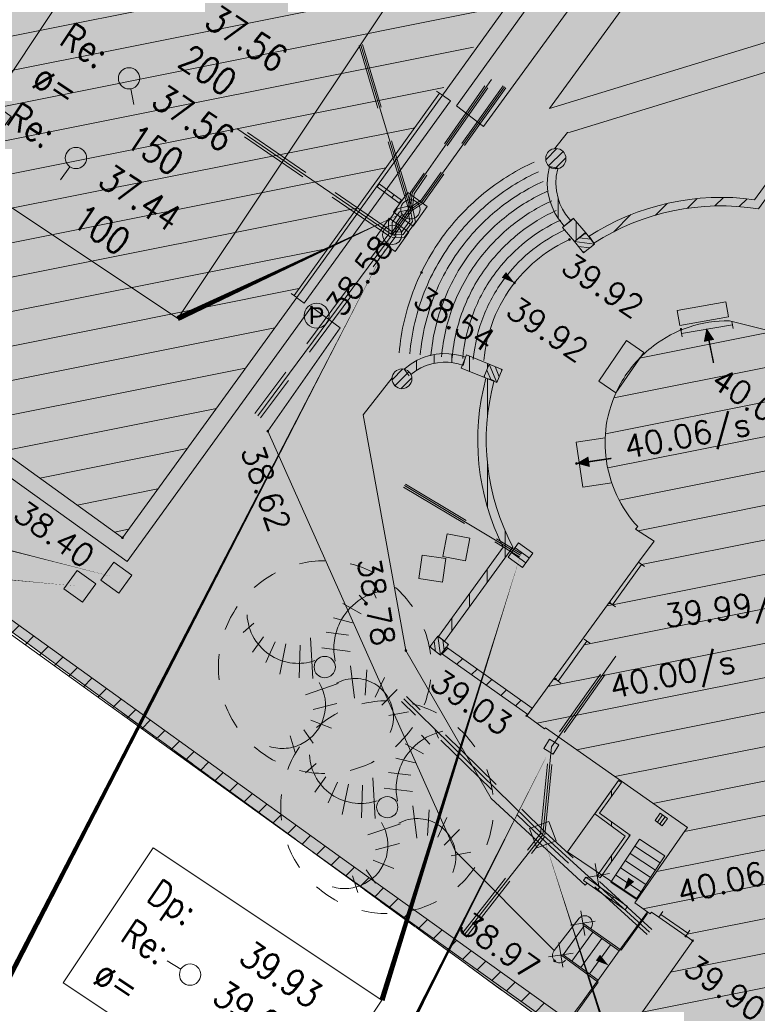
# Model space of a CAD drawing. Header units: metres. Extents: x 1711737 to 1712435, y 9275977 to 9276516.
# Tile 8 of 33: x 1712005 to 1712026, y 9276111 to 9276138. Entities that reach past the tile are written whole.
import ezdxf
from ezdxf.enums import TextEntityAlignment as Align

# ---------------------------------------------------------------- set-up
doc = ezdxf.new("R2010")
doc.units = ezdxf.units.M
doc.header["$LTSCALE"] = 5
doc.header["$PDMODE"] = 32
doc.header["$PDSIZE"] = 0.05
for name, pattern in [('CACHEX2', [19.05, 12.7, -6.35]), ('Parcelle', [1.2, 0.8, -0.4]), ('SubdiFisc', [0.6, 0.4, -0.2])]:
    doc.linetypes.add(name, pattern=pattern)
doc.layers.get('0').update_dxf_attribs({"lineweight": 15})
doc.layers.add('_sh_lot1', color=7, linetype='Continuous', lineweight=15, true_color=0xffffd7)
for name, color, linetype, lineweight in [('CL_cloture', 7, 'Continuous', 13), ('CL_cloture.gra', 7, 'Continuous', 9), ('CO_construction-legere', 230, 'Continuous', 13), ('FA_facade', 7, 'Continuous', 15), ('FA_facade.hah', 147, 'Continuous', 13), ('L6', 11, 'Parcelle', 13), ('LA_limite-apparente', 8, 'Continuous', 13), ('LF_limite-frise', 8, 'Continuous', 13), ('MA_assainissement', 30, 'Continuous', 13), ('MA_assainissement.txt', 5, 'Continuous', 9), ('MI_non-affecte', 8, 'Continuous', 13), ('MI_non-affecte_Texte', 8, 'Continuous', 13), ('MR_topo', 7, 'Continuous', 5), ('MR_topo.alt', 7, 'Continuous', 9), ('MU_mur', 7, 'Continuous', 13), ('MU_mur.hah', 147, 'Continuous', 13), ('MV_voirie', 7, 'Continuous', 13), ('SP_surplomb', 8, 'CACHEX2', 15), ('VE_Vegetation', 96, 'Continuous', 9)]:
    doc.layers.add(name, color=color, linetype=linetype, lineweight=lineweight)
doc.styles.add('Ass-Style', font='simplex.shx')
doc.styles.add('NUV', font='arial.ttf')
doc.styles.add('Simplex 1.0', font='Simplex.shx', dxfattribs={"height": 0.2})
doc.styles.add('Stylbloc-bdu', font='sanss___.ttf')
pattern_1 = [(45, (0, 0), (-0.353553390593, 0.353553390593), [])]
pattern_2 = [(90, (0, 0), (-0.5, 3e-17), [])]
pattern_3 = [(11.2999, (1711881.224, 9276159.8023), (-0.186637, 0.934036), [])]

# ---------------------------------------------------------------- blocks, each defined once
blk = doc.blocks.new('Gv1')
at = {"color": 0}
blk.add_circle((0, 0), 0.5, dxfattribs=at)
blk = doc.blocks.new('Gv4')
at = {"color": 0, "linetype": 'ByBlock', "flags": 128}
for points in [[(0.0488, 0.0281, -0.078792), (0.0437, 0.1142, -0.078792), (0.0655, 0.1977, -0.119413), (0.144, 0.3009, -0.119413), (0.2611, 0.3567)], [(-0.047, 0.0303, -0.110101), (-0.151, 0.0187, -0.110101), (-0.2501, 0.0523, -0.122637), (-0.3318, 0.1348, -0.122637), (-0.3653, 0.2461)], [(-0.0269, -0.0721, -0.207851), (-0.0039, -0.2327, -0.207851), (-0.1056, -0.3592, -0.09749), (-0.181, -0.3816, -0.09749), (-0.2592, -0.3738)], [(0.0549, -0.0755, -0.130638), (0.1454, -0.0536, -0.130638), (0.2349, -0.0795, -0.18166), (0.314, -0.1795, -0.18166), (0.3077, -0.3069)]]:
    blk.add_lwpolyline(points, format="xyb", dxfattribs=at)
for points in [[(0.1611, 0.3382), (0.2001, 0.2956)], [(0.2252, 0.3607), (0.2416, 0.324)], [(0.0848, 0.2983), (0.1702, 0.2502)], [(-0.3836, 0.162), (-0.3342, 0.2059)], [(0.0408, 0.2307), (0.1307, 0.2086)], [(-0.3397, 0.0705), (-0.2885, 0.1419)], [(0.0066, 0.1635), (0.1108, 0.1498)], [(-0.2775, 0.0212), (-0.2336, 0.1181)], [(-0.2117, -0.0337), (-0.1824, 0.1089)], [(-0.1202, -0.0501), (-0.1165, 0.1035)], [(-0.0562, -0.0538), (-0.0672, 0.1382)], [(-0.0147, 0.0899), (0.1188, 0.0733)], [(0.1389, -0.1454), (0.1202, 0.0056)], [(0.1899, -0.1327), (0.1973, -0.0124)], [(-0.0909, -0.1306), (0.0627, -0.0776)], [(0.2373, -0.1417), (0.2807, -0.0484)], [(0.2684, -0.1793), (0.3396, -0.1048)], [(-0.0544, -0.2001), (0.0572, -0.1708)], [(0.3011, -0.2283), (0.3928, -0.2111)], [(-0.0653, -0.2495), (0.0316, -0.2879)], [(-0.1623, -0.3226), (-0.1385, -0.4013)], [(-0.0983, -0.2952), (-0.0544, -0.3574)]]:
    blk.add_lwpolyline(points, dxfattribs=at)
at = {"color": 0, "linetype": 'ByBlock'}
for start, end in [(90, 103.8462), (62.3077, 76.1538), (117.6923, 131.5385), (34.6154, 48.4615), (145.3846, 159.2308), (6.9231, 20.7692), (173.0769, 186.9231), (339.2308, 353.0769), (200.7692, 214.6154), (311.5385, 325.3846), (228.4615, 242.3077), (283.8462, 297.6923), (256.1538, 270)]:
    blk.add_arc((0, 0), 0.5, start, end, dxfattribs=at)
blk = doc.blocks.new('Ha5')
at = {"color": 0}
blk.add_lwpolyline([(-0.5, -0.5), (0.5, -0.5), (0.5, 0.5), (-0.5, 0.5)], close=True, dxfattribs=at)
blk = doc.blocks.new('PointTopo')
at = {"color": 0}
blk.add_point((0, 0), dxfattribs=at)
at = {"layer": 'MR_topo.alt', "style": 'Simplex 1.0'}
blk.add_attdef('ALT', text='', height=0.65, dxfattribs=at).set_placement((0.25, -0.25), align=Align.TOP_LEFT)
blk = doc.blocks.new('_Pt-Seuil')
at = {"color": 0}
blk.add_point((0, 0), dxfattribs=at)
at = {"layer": 'MR_topo.alt', "style": 'Simplex 1.0'}
blk.add_attdef('ALT', text='', height=0.65, dxfattribs=at).set_placement((0.25, -0.25), align=Align.TOP_LEFT)
blk = doc.blocks.new('Gsd')
at = {"color": 0, "flags": 128}
for points in [[(0, -0.2), (0, 0)], [(1, -0.2), (1, 0)], [(0, -0.1), (1, -0.1)]]:
    blk.add_lwpolyline(points, dxfattribs=at)
blk = doc.blocks.new('Ha2')
at = {"color": 0}
blk.add_lwpolyline([(-0.5, -0.5), (0.5, -0.5), (0.5, 0.5), (-0.5, 0.5)], close=True, dxfattribs=at)
at = {"color": 0, "flags": 128}
for points in [[(-0.167, -0.5), (-0.167, 0.5)], [(0.167, -0.5), (0.167, 0.5)]]:
    blk.add_lwpolyline(points, dxfattribs=at)
blk = doc.blocks.new('Ha6')
at = {"color": 0}
blk.add_lwpolyline([(-0.5, -0.5), (0.5, -0.5), (0.5, 0.5), (-0.5, 0.5)], close=True, dxfattribs=at)
at = {"color": 0, "flags": 128}
for points in [[(-0.167, -0.5), (-0.167, 0.5)], [(0.167, -0.5), (0.167, 0.5)]]:
    blk.add_lwpolyline(points, dxfattribs=at)
blk = doc.blocks.new('Hv8')
at = {"color": 0}
for p, q in [((-0.5, 0.398), (-0.398, 0.5)), ((-0.5, -0.051), (0.051, 0.5)), ((-0.5, -0.5), (0.5, 0.5)), ((-0.051, -0.5), (0.5, 0.051)), ((0.398, -0.5), (0.5, -0.398))]:
    blk.add_line(p, q, dxfattribs=at)
blk.add_lwpolyline([(-0.5, -0.5), (0.5, -0.5), (0.5, 0.5), (-0.5, 0.5)], close=True, dxfattribs=at)
blk = doc.blocks.new('Hvx')
at = {"color": 0}
for p, q in [((-0.498, -0.049), (0.049, 0.498)), ((-0.354, -0.354), (0.354, 0.354)), ((-0.049, -0.498), (0.498, 0.049))]:
    blk.add_line(p, q, dxfattribs=at)
blk.add_circle((0, 0), 0.5, dxfattribs=at)
blk = doc.blocks.new('Haq')
at = {"color": 0}
blk.add_lwpolyline([(-0.5, -0.5), (0.5, -0.5), (0.5, 0.5), (-0.5, 0.5)], close=True, dxfattribs=at)
blk.add_circle((0, 0), 0.4, dxfattribs=at)
blk = doc.blocks.new('Hv1')
at = {"color": 0}
blk.add_lwpolyline([(-0.5, -0.5), (0.5, -0.5), (0.5, 0.5), (-0.5, 0.5)], close=True, dxfattribs=at)
blk = doc.blocks.new('Hvn')
at = {"color": 0}
blk.add_circle((0, 0), 0.35, dxfattribs=at)
at = {"color": 0, "style": 'Stylbloc-bdu'}
blk.add_text('P', height=0.474, dxfattribs=at).set_placement((0, 0), align=Align.MIDDLE_CENTER)
blk = doc.blocks.new('Hhs')
at = {"flags": 128}
blk.add_lwpolyline([(0, 0, 0, 0.3, 0), (0, -0.363, 0.4, 0.4, 0)], format="xyseb", dxfattribs=at)
at = {"const_width": 0.04, "flags": 128}
blk.add_lwpolyline([(0, -0.093), (0, -1)], dxfattribs=at)
at = {"style": 'NUV'}
blk.add_attdef('NUVOI', text='', height=0.5, dxfattribs=at).set_placement((0, -1.3), align=Align.TOP_CENTER)
blk = doc.blocks.new('_GeoCroix')
at = {"color": 0, "linetype": 'ByBlock', "lineweight": -2}
for p, q in [((-0.5, 0.5), (0.5, -0.5)), ((-0.5, -0.5), (0.5, 0.5))]:
    blk.add_line(p, q, dxfattribs=at)
blk = doc.blocks.new('dir_tron')
at = {"color": 0, "flags": 128}
blk.add_lwpolyline([(0.2, 0), (0.5, 0)], dxfattribs=at)
at = {"color": 0}
blk.add_circle((0, 0), 0.2, dxfattribs=at)

msp = doc.modelspace()

# ---------------------------------------------------------------- hatches: boundary and pattern name
at = {"layer": '_sh_lot1'}
h = msp.add_hatch(color=256, dxfattribs=at)
h.dxf.hatch_style = 1
h.paths.add_polyline_path([(1712060.21, 9276112.494), (1712063.879, 9276117.611), (1712050.655, 9276127.449), (1712042.645, 9276133.409), (1712029.933, 9276142.586), (1712016.253, 9276152.398), (1712014.08, 9276153.956), (1712011.331, 9276149.995), (1712001.971, 9276136.535), (1711996.116, 9276127.229), (1712021.306, 9276108.797), (1712024.972, 9276106.21), (1712045.241, 9276091.727), (1712048.931, 9276097.155)], flags=17)
at = {"layer": 'FA_facade.hah'}
h = msp.add_hatch(dxfattribs=at)
h.set_pattern_fill('ANSI31', color=256, scale=0.3)
h.set_pattern_definition(pattern_3)
h.paths.add_polyline_path([(1712021.939, 9276143.399), (1712008.4, 9276153.196), (1712007.988, 9276152.601), (1712004.7, 9276154.857), (1712000.373, 9276148.857), (1712001.952, 9276147.677), (1712002.033, 9276147.618), (1712000.774, 9276145.897), (1712000.693, 9276145.956), (1711997.117, 9276140.988), (1712004.572, 9276135.56), (1712000.049, 9276129.216), (1712007.714, 9276123.679), (1712012.632, 9276130.454), (1712012.55, 9276130.513), (1712016.65, 9276136.214)])
h = msp.add_hatch(dxfattribs=at)
h.set_pattern_fill('ANSI31', color=256, scale=0.3)
h.set_pattern_definition(pattern_3)
h.paths.add_polyline_path([(1712041.643, 9276123.542), (1712041.766, 9276123.452), (1712042.509, 9276124.471), (1712042.591, 9276124.415), (1712042.999, 9276124.954), (1712047.238, 9276121.914), (1712047.203, 9276121.865), (1712047.537, 9276121.624), (1712047.57, 9276121.671), (1712050.318, 9276119.653), (1712050.282, 9276119.605), (1712050.636, 9276119.345), (1712050.671, 9276119.393), (1712051.858, 9276118.533), (1712052.085, 9276118.846), (1712052.459, 9276119.362), (1712052.479, 9276119.368), (1712051.868, 9276118.526), (1712053.412, 9276117.407), (1712053.376, 9276117.359), (1712053.713, 9276117.108), (1712053.749, 9276117.158), (1712057.208, 9276114.65), (1712060.099, 9276112.529), (1712060.117, 9276112.556), (1712060.209, 9276112.495), (1712060.302, 9276112.637), (1712060.688, 9276113.113), (1712060.644, 9276113.143), (1712063.63, 9276117.354), (1712063.673, 9276117.323), (1712063.879, 9276117.611), (1712046.624, 9276130.381), (1712042.645, 9276133.409), (1712041.613, 9276132.054), (1712041.693, 9276131.993), (1712040.233, 9276130.075), (1712039.973, 9276129.949), (1712039.662, 9276130.183), (1712036.202, 9276132.791), (1712034.72, 9276130.802), (1712030.267, 9276133.998), (1712029.523, 9276132.996), (1712029.604, 9276132.937), (1712028.789, 9276131.819), (1712027.961, 9276130.852), (1712028.042, 9276130.794), (1712027.247, 9276129.678), (1712027.166, 9276129.736), (1712026.815, 9276129.304), (1712026.107, 9276129.48), (1712024.896, 9276129.779), (1712024.912, 9276129.68), (1712023.473, 9276129.444), (1712023.458, 9276129.536, 0.065326), (1712022.681, 9276129.09, 0.096733), (1712021.801, 9276128.101, 0.084036), (1712021.371, 9276126.965, 0.060373), (1712021.339, 9276125.986, 0.082828), (1712021.651, 9276124.873, 0.075812), (1712022.24, 9276123.992), (1712022.176, 9276123.921), (1712022.7, 9276123.584), (1712022.264, 9276122.986), (1712022.346, 9276122.927), (1712021.531, 9276121.787), (1712021.438, 9276121.853), (1712020.701, 9276120.841), (1712020.809, 9276120.762), (1712019.993, 9276119.637), (1712019.882, 9276119.718), (1712019.111, 9276118.66), (1712019.612, 9276118.286), (1712019.635, 9276118.319), (1712023.638, 9276115.503), (1712023.58, 9276115.42), (1712022.16, 9276113.38), (1712022.589, 9276113.073), (1712022.624, 9276113.122), (1712022.837, 9276112.974), (1712022.894, 9276113.056), (1712023.652, 9276112.527), (1712023.597, 9276112.447), (1712023.789, 9276112.314), (1712021.306, 9276108.797), (1712025.391, 9276105.914), (1712045.241, 9276091.727), (1712045.652, 9276092.274), (1712045.598, 9276092.316), (1712048.67, 9276096.58), (1712048.713, 9276096.54), (1712049.028, 9276096.991), (1712048.989, 9276097.024), (1712049.073, 9276097.163), (1712048.996, 9276097.22), (1712049.027, 9276097.264), (1712047.41, 9276098.444), (1712046.459, 9276099.08), (1712046.191, 9276099.274), (1712044.966, 9276100.138), (1712044.982, 9276100.181), (1712043.595, 9276101.182), (1712043.564, 9276101.165), (1712042.662, 9276101.797), (1712042.69, 9276101.866), (1712042.285, 9276102.162), (1712042.246, 9276102.119), (1712041.613, 9276102.56), (1712041.623, 9276102.595), (1712039.558, 9276104.042), (1712039.583, 9276104.096), (1712039.175, 9276104.39), (1712039.149, 9276104.369), (1712036.44, 9276106.29), (1712036.463, 9276106.337), (1712036.057, 9276106.632), (1712036.001, 9276106.593), (1712035.877, 9276106.694), (1712035.88, 9276106.721), (1712035.643, 9276106.892), (1712035.434, 9276106.604), (1712035.271, 9276106.72), (1712031.921, 9276109.089), (1712031.919, 9276109.535), (1712032.998, 9276111.095), (1712032.875, 9276111.18), (1712033.102, 9276111.509), (1712033.225, 9276111.424), (1712034.406, 9276113.133), (1712034.278, 9276113.221), (1712034.506, 9276113.55), (1712034.633, 9276113.462), (1712035.293, 9276114.417), (1712035.892, 9276113.982), (1712040.048, 9276119.706), (1712039.375, 9276120.172), (1712039.457, 9276120.285), (1712040.065, 9276121.118), (1712039.944, 9276121.206), (1712040.18, 9276121.529), (1712040.3, 9276121.441), (1712041.531, 9276123.129), (1712041.407, 9276123.219)])
at = {"layer": 'MU_mur.hah'}
h = msp.add_hatch(dxfattribs=at)
h.set_pattern_fill('_U', color=256, scale=0.5, angle=45, style=0, pattern_type=0)
h.set_pattern_definition(pattern_1)
h.paths.add_polyline_path([(1712021.364, 9276108.873), (1712013.833, 9276114.274), (1711996.136, 9276127.026), (1711987.11, 9276114.543), (1711956.956, 9276136.018), (1711957.154, 9276136.295), (1711987.032, 9276115.016), (1711996.06, 9276127.5), (1712014.032, 9276114.55), (1712021.562, 9276109.149)])
h = msp.add_hatch(dxfattribs=at)
h.set_pattern_fill('_U', color=256, scale=0.5, angle=45, style=0, pattern_type=0)
h.set_pattern_definition(pattern_1)
edge = h.paths.add_edge_path()
edge.add_line((1712030.146, 9276133.835), (1712028.387, 9276135.167))
edge.add_line((1712028.387, 9276135.167), (1712027.658, 9276135.72))
edge.add_line((1712027.658, 9276135.72), (1712025.643, 9276132.952))
edge.add_arc((1712024.582, 9276126.443), 6.595, 80.7452, 122.8494)
edge.add_line((1712021.004, 9276131.984), (1712020.874, 9276132.185))
edge.add_arc((1712024.582, 9276126.443), 6.835, 81.9897, 122.8494, ccw=False)
edge.add_line((1712025.534, 9276133.212), (1712027.608, 9276136.059))
edge.add_line((1712027.608, 9276136.059), (1712028.532, 9276135.359))
edge.add_line((1712028.532, 9276135.359), (1712030.291, 9276134.026))
edge.add_line((1712030.291, 9276134.026), (1712030.146, 9276133.835))
h = msp.add_hatch(dxfattribs=at)
h.set_pattern_fill('_U', color=256, scale=0.5, angle=90, style=0, pattern_type=0)
h.set_pattern_definition(pattern_2)
h.paths.add_polyline_path([(1712019.751, 9276134.147), (1712019.704, 9276133.904), (1712019.69, 9276133.663), (1712019.71, 9276133.424), (1712019.761, 9276133.19), (1712019.825, 9276133.007), (1712019.907, 9276132.834), (1712020.008, 9276132.67), (1712020.167, 9276132.465), (1712020.357, 9276132.612), (1712020.205, 9276132.807), (1712020.118, 9276132.949), (1712020.047, 9276133.099), (1712019.992, 9276133.256), (1712019.948, 9276133.459), (1712019.931, 9276133.666), (1712019.943, 9276133.874), (1712019.986, 9276134.101)])
h = msp.add_hatch(dxfattribs=at)
h.set_pattern_fill('_U', color=256, scale=0.5, angle=90, style=0, pattern_type=0)
h.set_pattern_definition(pattern_2)
h.paths.add_polyline_path([(1712020.461, 9276132.029), (1712020.121, 9276132.427), (1712020.425, 9276132.687), (1712020.765, 9276132.289)])
h = msp.add_hatch(dxfattribs=at)
h.set_pattern_fill('_U', color=256, scale=0.5, angle=90, style=0, pattern_type=0)
h.set_pattern_definition(pattern_2)
h.paths.add_polyline_path([(1712015.651, 9276128.433), (1712015.856, 9276128.586), (1712016.019, 9276128.682), (1712016.193, 9276128.759), (1712016.373, 9276128.817), (1712016.559, 9276128.854), (1712016.748, 9276128.871), (1712016.914, 9276128.868), (1712017.078, 9276128.85), (1712017.24, 9276128.815), (1712017.389, 9276128.769), (1712017.316, 9276128.54), (1712017.179, 9276128.583), (1712017.04, 9276128.613), (1712016.898, 9276128.628), (1712016.757, 9276128.631), (1712016.594, 9276128.616), (1712016.434, 9276128.584), (1712016.278, 9276128.534), (1712016.129, 9276128.468), (1712015.988, 9276128.386), (1712015.794, 9276128.241)])
h = msp.add_hatch(dxfattribs=at)
h.set_pattern_fill('_U', color=256, scale=0.5, angle=90, style=0, pattern_type=0)
h.set_pattern_definition(pattern_2)
h.paths.add_polyline_path([(1712017.264, 9276128.462), (1712017.899, 9276128.205), (1712018.049, 9276128.576), (1712017.415, 9276128.833)])
h = msp.add_hatch(dxfattribs=at)
h.set_pattern_fill('_U', color=256, scale=0.5, angle=90, style=0, pattern_type=0)
h.set_pattern_definition(pattern_2)
edge = h.paths.add_edge_path()
edge.add_line((1712017.962, 9276128.18), (1712018.193, 9276128.117))
edge.add_arc((1712024.404, 9276126.432), 6.435, 164.8179, 207.9443)
edge.add_line((1712018.719, 9276123.416), (1712016.795, 9276120.76))
edge.add_line((1712016.795, 9276120.76), (1712016.621, 9276120.894))
edge.add_line((1712016.621, 9276120.894), (1712018.448, 9276123.417))
edge.add_arc((1712024.404, 9276126.432), 6.675, 164.8179, 206.8466, ccw=False)
h = msp.add_hatch(dxfattribs=at)
h.set_pattern_fill('_U', color=256, scale=0.5, angle=45, style=0, pattern_type=0)
h.set_pattern_definition(pattern_1)
h.paths.add_polyline_path([(1712019.137, 9276118.696), (1712016.712, 9276120.416), (1712016.839, 9276120.595), (1712019.264, 9276118.876)])
h = msp.add_hatch(dxfattribs=at)
h.set_pattern_fill('_U', color=256, scale=0.5, angle=90, style=0, pattern_type=0)
h.set_pattern_definition(pattern_2)
h.paths.add_polyline_path([(1712021.096, 9276114.147), (1712021.89, 9276115.264), (1712021.027, 9276115.891), (1712021.697, 9276116.835), (1712021.779, 9276116.777), (1712021.166, 9276115.913), (1712022.029, 9276115.286), (1712021.177, 9276114.089)])

# ---------------------------------------------------------------- linework, layer by layer
at = {"layer": 'CL_cloture', "flags": 128}
for points in [[(1712021.096, 9276114.147), (1712021.89, 9276115.264), (1712021.027, 9276115.891), (1712021.697, 9276116.835)], [(1712020.694, 9276112.81), (1712021.77, 9276112.043), (1712022.512, 9276113.083)], [(1712020.074, 9276111.913), (1712021.121, 9276111.146), (1712020.358, 9276110.063)]]:
    msp.add_lwpolyline(points, dxfattribs=at)
at = {"layer": 'CO_construction-legere', "color": 0, "flags": 128}
msp.add_lwpolyline([(1712021.513, 9276125.227), (1712020.692, 9276125.106), (1712020.505, 9276126.374), (1712021.326, 9276126.495)], dxfattribs=at)
at = {"layer": 'FA_facade', "flags": 128}
msp.add_lwpolyline([(1712000.373, 9276148.857), (1712004.7, 9276154.857), (1712007.988, 9276152.601), (1712008.4, 9276153.196), (1712021.939, 9276143.399), (1712012.632, 9276130.454), (1712007.714, 9276123.679), (1712000.049, 9276129.216), (1712004.572, 9276135.56), (1711997.117, 9276140.988), (1712000.693, 9276145.956), (1712001.952, 9276147.677)], close=True, dxfattribs=at)
msp.add_lwpolyline([(1712021.306, 9276108.797), (1712023.789, 9276112.314), (1712022.837, 9276112.974), (1712022.624, 9276113.122), (1712022.589, 9276113.073), (1712022.16, 9276113.38), (1712023.58, 9276115.42), (1712023.638, 9276115.503), (1712019.635, 9276118.319), (1712019.612, 9276118.286), (1712019.111, 9276118.66), (1712022.264, 9276122.986), (1712022.7, 9276123.584), (1712022.176, 9276123.921), (1712022.24, 9276123.992, -0.075812), (1712021.651, 9276124.873, -0.082828), (1712021.339, 9276125.986, -0.060373), (1712021.371, 9276126.965, -0.084036), (1712021.801, 9276128.101, -0.096733), (1712022.681, 9276129.09, -0.083141), (1712023.686, 9276129.621, -0.083829), (1712024.823, 9276129.797), (1712026.107, 9276129.48)], format="xyb", dxfattribs=at)
at = {"layer": 'L6', "ltscale": 0.3, "elevation": 34.565}
for points in [[(1712063.879, 9276117.611), (1712060.21, 9276112.494), (1712048.931, 9276097.155), (1712045.241, 9276091.727), (1712024.972, 9276106.21), (1712021.306, 9276108.797), (1711996.116, 9276127.229), (1712001.971, 9276136.535), (1712011.331, 9276149.995), (1712014.08, 9276153.956), (1712016.253, 9276152.398), (1712029.933, 9276142.586), (1712042.645, 9276133.409), (1712050.655, 9276127.449), (1712063.879, 9276117.611)], [(1712036.061, 9276079.305), (1712021.431, 9276090.115), (1711987.056, 9276114.796), (1711996.116, 9276127.229), (1712021.306, 9276108.797), (1712024.972, 9276106.21), (1712045.241, 9276091.727), (1712036.061, 9276079.305)]]:
    msp.add_lwpolyline(points, close=True, dxfattribs=at)
at = {"layer": 'LA_limite-apparente', "flags": 128}
for points in [[(1712015.513, 9276128.89, -0.071809), (1712015.943, 9276130.713, -0.071809), (1712016.872, 9276132.34, -0.060128), (1712017.98, 9276133.454, -0.060128), (1712019.321, 9276134.273, -0.060128)], [(1712015.811, 9276128.863, -0.071809), (1712016.223, 9276130.603, -0.071809), (1712017.109, 9276132.155, -0.060128), (1712018.166, 9276133.219, -0.060128), (1712019.445, 9276134, -0.060128)], [(1712016.11, 9276128.837, -0.071809), (1712016.502, 9276130.493, -0.071809), (1712017.346, 9276131.971, -0.060128), (1712018.352, 9276132.983, -0.060128), (1712019.57, 9276133.727, -0.060128)], [(1712016.409, 9276128.81, -0.071809), (1712016.781, 9276130.383, -0.071809), (1712017.582, 9276131.787, -0.060128), (1712018.538, 9276132.748, -0.060128), (1712019.694, 9276133.454, -0.060128)], [(1712016.708, 9276128.783, -0.071809), (1712017.06, 9276130.273, -0.071809), (1712017.819, 9276131.602, -0.060128), (1712018.724, 9276132.512, -0.060128), (1712019.819, 9276133.181, -0.060128)], [(1712017.007, 9276128.757, -0.071809), (1712017.339, 9276130.163, -0.071809), (1712018.055, 9276131.418, -0.060128), (1712018.909, 9276132.277, -0.060128), (1712019.943, 9276132.909, -0.060128)], [(1712017.305, 9276128.73, -0.071809), (1712017.618, 9276130.053, -0.071809), (1712018.292, 9276131.233, -0.060128), (1712019.095, 9276132.042, -0.060128), (1712020.068, 9276132.636, -0.060128)], [(1712017.604, 9276128.704, -0.071809), (1712017.897, 9276129.943, -0.071809), (1712018.529, 9276131.049, -0.060128), (1712019.281, 9276131.806, -0.060128), (1712020.193, 9276132.363, -0.060128)], [(1712017.903, 9276128.677, -0.071809), (1712018.176, 9276129.833, -0.071809), (1712018.765, 9276130.864, -0.060128), (1712019.467, 9276131.571, -0.060128), (1712020.317, 9276132.09)], [(1712020.203, 9276111.767, -0.210085), (1712020.054, 9276111.69, -0.210085), (1712019.896, 9276111.748, -0.193135), (1712019.836, 9276111.883, -0.175743), (1712019.885, 9276112.036), (1712020.591, 9276112.952, -1.033995), (1712020.897, 9276112.645)]]:
    msp.add_lwpolyline(points, format="xyb", dxfattribs=at)
for points in [[(1712021.711, 9276112.018), (1712022.513, 9276113.129)], [(1712021.126, 9276111.211), (1712020.697, 9276110.622), (1712020.292, 9276110.064)]]:
    msp.add_lwpolyline(points, dxfattribs=at)
at = {"layer": 'LF_limite-frise', "flags": 128}
for points in [[(1712001.843, 9276136.927), (1711995.62, 9276141.489), (1711998.684, 9276145.736), (1711997.895, 9276146.306), (1711999.511, 9276148.569), (1712004.581, 9276155.554), (1712007.838, 9276153.212), (1712008.322, 9276153.867), (1712022.632, 9276143.503), (1712017.127, 9276135.859), (1712017.895, 9276135.276), (1712023.853, 9276143.456), (1712013.438, 9276150.909), (1712014.065, 9276151.79), (1712014.83, 9276152.866)], [(1712019.895, 9276134.646), (1712020.262, 9276135.109), (1712020.337, 9276135.12), (1712027.259, 9276137.241), (1712033.007, 9276135.449), (1712035.507, 9276132.809), (1712035.848, 9276133.061)], [(1712019.885, 9276112.036), (1712017.103, 9276114.827), (1712011.81, 9276126.685), (1712013.85, 9276129.598), (1712013.042, 9276130.188), (1712007.851, 9276123.005), (1711999.363, 9276129.098), (1712003.917, 9276135.45), (1712002.649, 9276136.354)], [(1712020.821, 9276113.946), (1712020.759, 9276113.88), (1712018.105, 9276116.322), (1712015.705, 9276120.496), (1712014.5, 9276127.146), (1712015.316, 9276128.187)]]:
    msp.add_lwpolyline(points, dxfattribs=at)
msp.add_lwpolyline([(1712024.807, 9276142.727), (1712027.503, 9276138.028), (1712027.036, 9276138.012), (1712019.755, 9276135.787)], close=True, dxfattribs=at)
at = {"layer": 'MA_assainissement', "linetype": 'SubdiFisc', "flags": 128}
for points, elevation in [([(1712015.783, 9276132.925), (1712014.384, 9276137.559)], 38.541), ([(1712015.878, 9276132.954), (1712014.48, 9276137.588)], 38.541), ([(1712015.278, 9276132.248), (1712015.782, 9276132.958), (1712015.836, 9276133.419), (1712018.075, 9276136.629)], 38.533), ([(1712015.36, 9276132.19), (1712015.879, 9276132.921), (1712015.933, 9276133.382), (1712018.157, 9276136.571)], 38.533), ([(1712015.277, 9276132.157), (1712010.896, 9276135.159)], 38.533), ([(1712015.361, 9276132.281), (1712010.981, 9276135.282)], 38.533), ([(1712015.807, 9276133.037), (1712015.46, 9276132.954), (1712015.215, 9276132.602), (1712015.219, 9276132.251), (1712011.449, 9276127.178)], 38.541), ([(1712015.317, 9276132.294), (1712015.587, 9276132.302), (1712015.813, 9276132.615), (1712015.757, 9276132.927)], 38.533), ([(1712015.321, 9276132.144), (1712015.666, 9276132.155), (1712015.972, 9276132.579), (1712015.904, 9276132.953)], 38.533), ([(1712015.854, 9276132.843), (1712015.58, 9276132.777), (1712015.416, 9276132.54), (1712015.419, 9276132.186), (1712011.609, 9276127.059)], 38.541), ([(1712019.503, 9276115.308), (1712019.747, 9276117.807), (1712021.576, 9276120.377)], 38.94), ([(1712019.623, 9276115.297), (1712019.863, 9276117.763), (1712021.674, 9276120.308)], 38.94)]:
    msp.add_lwpolyline(points, dxfattribs=dict(at, elevation=elevation))
at = {"layer": 'MA_assainissement', "linetype": 'Continuous', "flags": 128}
for points, elevation in [([(1712015.831, 9276132.94), (1712014.432, 9276137.574)], 38.541), ([(1712015.319, 9276132.219), (1712015.831, 9276132.94), (1712015.885, 9276133.401), (1712018.116, 9276136.6)], 38.533), ([(1712015.319, 9276132.219), (1712010.939, 9276135.22)], 38.533), ([(1712015.831, 9276132.94), (1712015.52, 9276132.866), (1712015.315, 9276132.571), (1712015.319, 9276132.219), (1712015.319, 9276132.219), (1712011.529, 9276127.118)], 38.541), ([(1712015.319, 9276132.219), (1712015.627, 9276132.229), (1712015.893, 9276132.597), (1712015.831, 9276132.94)], 38.533)]:
    msp.add_lwpolyline(points, dxfattribs=dict(at, elevation=elevation))
at = {"layer": 'MA_assainissement', "linetype": 'SubdiFisc', "flags": 128}
for points in [[(1712018.443, 9276136.426), (1712016.131, 9276133.201), (1712015.803, 9276132.981)], [(1712018.524, 9276136.368), (1712016.202, 9276133.128), (1712015.858, 9276132.898)], [(1712015.689, 9276125.193), (1712018.96, 9276123.227)], [(1712015.638, 9276125.108), (1712018.908, 9276123.141)], [(1712022.507, 9276112.485), (1712019.494, 9276115.23), (1712015.579, 9276119.059)], [(1712022.641, 9276112.633), (1712019.632, 9276115.375), (1712015.719, 9276119.202)], [(1712017.282, 9276112.507), (1712019.504, 9276115.349)], [(1712017.401, 9276112.414), (1712019.622, 9276115.256)]]:
    msp.add_lwpolyline(points, dxfattribs=at)
at = {"layer": 'MA_assainissement', "linetype": 'Continuous', "flags": 128}
for points in [[(1712018.484, 9276136.397), (1712016.167, 9276133.165), (1712015.831, 9276132.94)], [(1712015.663, 9276125.15), (1712018.934, 9276123.184)], [(1712022.574, 9276112.559), (1712019.563, 9276115.303), (1712015.649, 9276119.131)], [(1712017.341, 9276112.46), (1712019.563, 9276115.303)]]:
    msp.add_lwpolyline(points, dxfattribs=at)
at = {"layer": 'MA_assainissement', "elevation": 38.94, "flags": 128}
msp.add_lwpolyline([(1712019.563, 9276115.303), (1712019.805, 9276117.785), (1712021.625, 9276120.343)], dxfattribs=at)
at = {"layer": 'MA_assainissement.txt'}
for points in [[(1712011.355, 9276146.951), (1712017.802, 9276142.651), (1712009.271, 9276129.86), (1712002.824, 9276134.16)], [(1712008.582, 9276114.937), (1712015.029, 9276110.637), (1712012.491, 9276106.83), (1712006.043, 9276111.13)]]:
    msp.add_lwpolyline(points, close=True, dxfattribs=at)
for points in [[(1712015.831, 9276132.94, 0, 0.15, 0), (1712009.271, 9276129.86, 0, 0, 0)], [(1712015.319, 9276132.219, 0, 0.15, 0), (1712003.698, 9276109.677, 0, 0, 0)], [(1712018.934, 9276123.184, 0, 0.15, 0), (1712015.029, 9276110.637, 0, 0, 0)], [(1712019.805, 9276117.785, 0, 0.15, 0), (1712013.114, 9276104.511, 0, 0, 0)], [(1712019.563, 9276115.303, 0, 0.15, 0), (1712023.816, 9276102.066, 0, 0, 0)]]:
    msp.add_lwpolyline(points, format="xyseb", dxfattribs=at)
at = {"layer": 'MI_non-affecte_Texte'}
for points in [[(1712007.541, 9276122.552, 0, 0.15, 0), (1711989.314, 9276127.223, 0, 0, 0)], [(1712006.513, 9276122.307, 0, 0.15, 0), (1711986.965, 9276124.135, 0, 0, 0)]]:
    msp.add_lwpolyline(points, format="xyseb", dxfattribs=at)
at = {"layer": 'MU_mur'}
for p, q in [((1712019.751, 9276134.147, 38.654), (1712019.986, 9276134.101, 38.654)), ((1712020.121, 9276132.427, 39.957), (1712020.425, 9276132.687, 39.957)), ((1712020.167, 9276132.465, 38.654), (1712020.357, 9276132.612, 38.654)), ((1712020.461, 9276132.029, 39.957), (1712020.765, 9276132.289, 39.957)), ((1712021.004, 9276131.984), (1712020.874, 9276132.185)), ((1712017.264, 9276128.462, 39.465), (1712017.415, 9276128.833, 39.465)), ((1712017.389, 9276128.769, 38.59), (1712017.316, 9276128.54, 38.59)), ((1712017.899, 9276128.205, 39.465), (1712018.049, 9276128.576, 39.465)), ((1712015.651, 9276128.433, 38.59), (1712015.794, 9276128.241, 38.59)), ((1712017.962, 9276128.18, 38.812), (1712018.193, 9276128.117, 38.812)), ((1712016.621, 9276120.894, 38.812), (1712016.795, 9276120.76, 38.812)), ((1712016.712, 9276120.416, 38.855), (1712016.839, 9276120.595, 38.855)), ((1712019.137, 9276118.696, 38.855), (1712019.264, 9276118.876, 38.855)), ((1712021.697, 9276116.835, 38.89), (1712021.779, 9276116.777, 38.89)), ((1712021.096, 9276114.147, 38.89), (1712021.177, 9276114.089, 38.89))]:
    msp.add_line(p, q, dxfattribs=at)
at = {"layer": 'MU_mur', "flags": 128}
for points, elevation in [([(1712021.562, 9276109.149), (1712014.032, 9276114.55), (1711996.06, 9276127.5), (1711987.032, 9276115.016), (1711957.154, 9276136.295)], 39.928), ([(1712021.364, 9276108.873), (1712013.833, 9276114.274), (1711996.136, 9276127.026), (1711987.11, 9276114.543), (1711956.956, 9276136.018)], 39.928), ([(1712019.751, 9276134.147), (1712019.704, 9276133.904), (1712019.69, 9276133.663), (1712019.71, 9276133.424), (1712019.761, 9276133.19), (1712019.825, 9276133.007), (1712019.907, 9276132.834), (1712020.008, 9276132.67), (1712020.167, 9276132.465)], 38.654), ([(1712019.984, 9276134.087), (1712019.943, 9276133.874), (1712019.931, 9276133.666), (1712019.948, 9276133.459), (1712019.992, 9276133.256), (1712020.047, 9276133.099), (1712020.118, 9276132.949), (1712020.205, 9276132.807), (1712020.351, 9276132.62)], 38.654), ([(1712020.121, 9276132.427), (1712020.427, 9276132.684)], 39.957), ([(1712020.776, 9276132.276), (1712020.427, 9276132.684)], 39.957), ([(1712020.461, 9276132.029), (1712020.121, 9276132.427)], 39.957), ([(1712015.651, 9276128.433), (1712015.856, 9276128.586), (1712016.019, 9276128.682), (1712016.193, 9276128.759), (1712016.373, 9276128.817), (1712016.559, 9276128.854), (1712016.748, 9276128.871), (1712016.914, 9276128.868), (1712017.078, 9276128.85), (1712017.24, 9276128.815), (1712017.389, 9276128.769)], 38.59), ([(1712017.264, 9276128.462), (1712017.415, 9276128.833)], 39.465), ([(1712017.415, 9276128.833), (1712018.049, 9276128.576)], 39.465), ([(1712015.847, 9276128.28), (1712015.988, 9276128.386), (1712016.129, 9276128.468), (1712016.278, 9276128.534), (1712016.434, 9276128.584), (1712016.594, 9276128.616), (1712016.757, 9276128.631), (1712016.898, 9276128.628), (1712017.04, 9276128.613), (1712017.179, 9276128.583), (1712017.298, 9276128.546)], 38.59), ([(1712017.264, 9276128.462), (1712017.899, 9276128.205)], 39.465), ([(1712019.137, 9276118.696), (1712016.712, 9276120.416)], 38.855), ([(1712019.267, 9276118.874), (1712016.847, 9276120.59)], 38.855), ([(1712021.096, 9276114.147), (1712021.89, 9276115.264), (1712021.027, 9276115.891), (1712021.697, 9276116.835)], 38.89), ([(1712021.177, 9276114.089), (1712022.029, 9276115.286), (1712021.166, 9276115.913), (1712021.779, 9276116.777)], 38.89)]:
    msp.add_lwpolyline(points, dxfattribs=dict(at, elevation=elevation))
for points in [[(1712030.289, 9276134.028), (1712028.532, 9276135.359), (1712027.604, 9276136.061), (1712025.532, 9276133.212, 0.18092), (1712020.856, 9276132.174)], [(1712030.146, 9276133.835), (1712028.387, 9276135.167), (1712027.658, 9276135.72), (1712025.643, 9276132.952, 0.18581), (1712021.004, 9276131.984)]]:
    msp.add_lwpolyline(points, format="xyb", dxfattribs=at)
at = {"layer": 'MU_mur', "elevation": 38.812, "flags": 128}
for points in [[(1712016.621, 9276120.894), (1712018.448, 9276123.417, -0.185469), (1712017.962, 9276128.18)], [(1712016.795, 9276120.76), (1712018.719, 9276123.416, -0.189264), (1712018.186, 9276128.089)]]:
    msp.add_lwpolyline(points, format="xyb", dxfattribs=at)
at = {"layer": 'MV_voirie'}
for p, q in [((1712022.157, 9276114.978, 37.848), (1712022.871, 9276114.507, 37.84)), ((1712022.023, 9276114.775, 38.055), (1712022.736, 9276114.304, 38.048)), ((1712021.754, 9276114.368, 38.469), (1712022.468, 9276113.897, 38.465)), ((1712021.889, 9276114.572, 38.262), (1712022.602, 9276114.1, 38.257)), ((1712021.62, 9276114.165, 38.675), (1712022.334, 9276113.694, 38.674)), ((1712020.386, 9276111.735, 39.289), (1712020.977, 9276112.556, 39.292)), ((1712020.632, 9276111.558, 39.491), (1712021.223, 9276112.378, 39.494)), ((1712020.878, 9276111.381, 39.694), (1712021.469, 9276112.201, 39.695))]:
    msp.add_line(p, q, dxfattribs=at)
at = {"layer": 'MV_voirie', "flags": 128}
msp.add_lwpolyline([(1712016.872, 9276132.34, 0, 0, 0), (1712018.765, 9276130.864, 0, 0.2, 0), (1712018.466, 9276131.092, 0.2, 0.2, 0)], format="xyseb", dxfattribs=at)
for points, elevation in [([(1712022.291, 9276115.182), (1712023.005, 9276114.71), (1712022.199, 9276113.49), (1712021.486, 9276113.962)], 37.642), ([(1712020.14, 9276111.912), (1712020.731, 9276112.733), (1712021.715, 9276112.024), (1712021.124, 9276111.203)], 39.087)]:
    msp.add_lwpolyline(points, close=True, dxfattribs=dict(at, elevation=elevation))
for points, elevation in [([(1712022.671, 9276114.945, 0, 0, 0), (1712021.843, 9276113.726, 0, 0.2, 0), (1712022.057, 9276114.035, 0.2, 0.2, 0)], 37.642), ([(1712020.224, 9276112.476, 0, 0, 0), (1712021.42, 9276111.614, 0, 0.2, 0), (1712021.117, 9276111.837, 0.2, 0.2, 0)], 39.087)]:
    msp.add_lwpolyline(points, format="xyseb", dxfattribs=dict(at, elevation=elevation))
at = {"layer": 'SP_surplomb', "flags": 128}
for points in [[(1712012.625, 9276130.446), (1712012.832, 9276130.297), (1712016.965, 9276135.999), (1712016.737, 9276136.163)], [(1712022.223, 9276113.497), (1712020.26, 9276114.82), (1712021.697, 9276116.835)]]:
    msp.add_lwpolyline(points, dxfattribs=at)

# ---------------------------------------------------------------- block references
at = {"layer": 'CL_cloture.gra', "xscale": 0.5, "yscale": 0.5, "zscale": 0.5}
for p, rotation in [((1712021.096, 9276114.147), 54.55417423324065), ((1712020.694, 9276112.81), 324.5409346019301), ((1712020.074, 9276111.913), 323.7989110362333)]:
    msp.add_blockref('_GeoCroix', p, dxfattribs=dict(at, rotation=rotation))
at = {"layer": 'FA_facade'}
for p, xscale, rotation in [((1712016.732, 9276136.156), 7.022769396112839, 234.282091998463), ((1712023.457, 9276129.542), 1.458351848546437, 9.329094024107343), ((1712021.449, 9276121.845, 39.995), 1.401499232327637, 54.45065981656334), ((1712019.912, 9276119.696, 40.003), 1.38990067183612, 54.0285352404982), ((1712023.595, 9276112.445, 40.054), 0.9242618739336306, 145.0841724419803)]:
    msp.add_blockref('Gsd', p, dxfattribs=dict(at, xscale=xscale, rotation=rotation))
for p, rotation in [((1712024.178, 9276129.589, 40.058), 11.46915220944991), ((1712020.51, 9276125.771, 40.061), 98.38895016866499)]:
    msp.add_blockref('Hhs', p, dxfattribs=dict(at, rotation=rotation))
at = {"layer": 'MA_assainissement'}
for name, p, xscale, yscale, rotation in [('Ha2', (1712015.235, 9276133.388, 38.56), 0.7739061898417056, -0.1040189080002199, 143.735419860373), ('Haq', (1712015.831, 9276132.94, 38.541), 0.6800827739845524, 0.6800827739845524, 144.1548684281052), ('Haq', (1712015.319, 9276132.219, 38.533), 0.6760049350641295, 0.6760049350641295, 144.8674011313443), ('Ha6', (1712018.934, 9276123.184, 39.93), 0.4999999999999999, 0.4999999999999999, 54.08900416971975), ('Ha5', (1712019.805, 9276117.785, 39.117), 0.3074720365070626, 0.3074720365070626, 58.41717588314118), ('Ha6', (1712022.902, 9276115.733, 37.64), 0.2515392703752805, 0.2515392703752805, 144.8647764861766), ('Ha5', (1712019.563, 9276115.303, 38.94), 0.581559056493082, 0.581559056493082, 290.2396557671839), ('Ha2', (1712021.331, 9276113.643, 38.898), 1.439586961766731, -0.115488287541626, 145.0883883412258)]:
    msp.add_blockref(name, p, dxfattribs=dict(at, xscale=xscale, yscale=yscale, rotation=rotation))
at = {"layer": 'MA_assainissement.txt', "xscale": 1.5, "yscale": 1.5}
for p, rotation in [((1712007.9, 9276136.634), 280.2462012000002), ((1712006.402, 9276134.388), 234.6460443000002), ((1712009.621, 9276111.359), 148.9827501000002)]:
    msp.add_blockref('dir_tron', p, dxfattribs=dict(at, rotation=rotation))
at = {"layer": 'MI_non-affecte'}
for p, xscale, yscale, rotation in [((1712017.125, 9276123.407, 38.867), 0.6504227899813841, 0.6504227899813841, 349.0689130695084), ((1712016.449, 9276122.809, 38.863), 0.6689820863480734, 0.6689820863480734, 351.6411581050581), ((1712007.541, 9276122.552, 38.452), 0.6211976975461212, 0.6211976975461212, 144.2247318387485), ((1712006.513, 9276122.307, 38.452), 0.6442992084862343, 0.6442992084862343, 144.2247318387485)]:
    msp.add_blockref('Ha5', p, dxfattribs=dict(at, xscale=xscale, yscale=yscale, rotation=rotation))
at = {"layer": 'MR_topo'}
ref = msp.add_blockref('PointTopo', (1712020.317, 9276132.09, 39.924), dxfattribs=dict(at, rotation=326.6999999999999))
ref.add_attrib('ALT', '39.92', dxfattribs={"layer": 'MR_topo.alt', "height": 0.65, "rotation": 326.7, "style": 'Simplex 1.0'}).set_placement((1712020.389, 9276131.744, 39.924), align=Align.TOP_LEFT)
ref = msp.add_blockref('PointTopo', (1712013.042, 9276130.188, 38.582), dxfattribs=dict(at, rotation=54.14335092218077))
ref.add_attrib('ALT', '38.58', dxfattribs={"layer": 'MR_topo.alt', "height": 0.65, "rotation": 54.1434, "style": 'Simplex 1.0'}).set_placement((1712013.391, 9276130.244, 38.582), align=Align.TOP_LEFT)
ref = msp.add_blockref('PointTopo', (1712016.147, 9276131.161, 38.542), dxfattribs=dict(at, rotation=326.2998993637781))
ref.add_attrib('ALT', '38.54', dxfattribs={"layer": 'MR_topo.alt', "height": 0.65, "rotation": 326.2999, "style": 'Simplex 1.0'}).set_placement((1712016.217, 9276130.814, 38.542), align=Align.TOP_LEFT)
ref = msp.add_blockref('PointTopo', (1712018.765, 9276130.864, 39.918), dxfattribs=dict(at, rotation=326.2998993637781))
ref.add_attrib('ALT', '39.92', dxfattribs={"layer": 'MR_topo.alt', "height": 0.65, "rotation": 326.2999, "style": 'Simplex 1.0'}).set_placement((1712018.834, 9276130.518, 39.918), align=Align.TOP_LEFT)
ref = msp.add_blockref('_Pt-Seuil', (1712023.46, 9276129.558, 40.006), dxfattribs=dict(at, rotation=326.9368526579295))
ref.add_attrib('ALT', '40.01/s', dxfattribs={"layer": 'MR_topo.alt', "height": 0.65, "rotation": 326.9369, "style": 'Simplex 1.0'}).set_placement((1712024.607, 9276128.513, 40.006), align=Align.TOP_LEFT)
ref = msp.add_blockref('_Pt-Seuil', (1712020.51, 9276125.771, 40.061), dxfattribs=dict(at, rotation=11.02078769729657))
ref.add_attrib('ALT', '40.06/s', dxfattribs={"layer": 'MR_topo.alt', "height": 0.65, "rotation": 11.0208, "style": 'Simplex 1.0'}).set_placement((1712021.808, 9276126.539, 40.061), align=Align.TOP_LEFT)
ref = msp.add_blockref('PointTopo', (1712011.81, 9276126.685, 38.621), dxfattribs=dict(at, rotation=289.1484163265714))
ref.add_attrib('ALT', '38.62', dxfattribs={"layer": 'MR_topo.alt', "height": 0.65, "rotation": 289.1484, "style": 'Simplex 1.0'}).set_placement((1712011.656, 9276126.366, 38.621), align=Align.TOP_LEFT)
ref = msp.add_blockref('PointTopo', (1712007.714, 9276123.679, 38.401), dxfattribs=dict(at, rotation=324.152906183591))
ref.add_attrib('ALT', '38.40', dxfattribs={"layer": 'MR_topo.alt', "height": 0.65, "rotation": 324.1529, "style": 'Simplex 1.0'}).set_placement((1712006.998, 9276123.309, 38.401), align=Align.TOP_RIGHT)
ref = msp.add_blockref('PointTopo', (1712015.705, 9276120.496, 38.778), dxfattribs=dict(at, rotation=280.265742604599))
ref.add_attrib('ALT', '38.78', dxfattribs={"layer": 'MR_topo.alt', "height": 0.65, "rotation": 280.2657, "style": 'Simplex 1.0'}).set_placement((1712015.414, 9276120.698, 38.778), align=Align.TOP_RIGHT)
ref = msp.add_blockref('_Pt-Seuil', (1712021.449, 9276121.845, 39.995), dxfattribs=dict(at, rotation=7.474228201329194))
ref.add_attrib('ALT', '39.99/s', dxfattribs={"layer": 'MR_topo.alt', "height": 0.65, "rotation": 7.4742, "style": 'Simplex 1.0'}).set_placement((1712022.941, 9276121.789, 39.995), align=Align.TOP_LEFT)
ref = msp.add_blockref('_Pt-Seuil', (1712019.912, 9276119.696, 40.003), dxfattribs=dict(at, rotation=12.37901697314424))
ref.add_attrib('ALT', '40.00/s', dxfattribs={"layer": 'MR_topo.alt', "height": 0.65, "rotation": 12.379, "style": 'Simplex 1.0'}).set_placement((1712021.391, 9276119.765, 40.003), align=Align.TOP_LEFT)
ref = msp.add_blockref('PointTopo', (1712019.111, 9276118.66, 39.032), dxfattribs=dict(at, rotation=325.513923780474))
ref.add_attrib('ALT', '39.03', dxfattribs={"layer": 'MR_topo.alt', "height": 0.65, "rotation": 325.5139, "style": 'Simplex 1.0'}).set_placement((1712018.763, 9276118.596, 39.032), align=Align.TOP_RIGHT)
ref = msp.add_blockref('_Pt-Seuil', (1712023.595, 9276112.445, 40.056), dxfattribs=dict(at, rotation=13.53125289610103))
ref.add_attrib('ALT', '40.06/s', dxfattribs={"layer": 'MR_topo.alt', "height": 0.65, "rotation": 13.5313, "style": 'Simplex 1.0'}).set_placement((1712023.295, 9276113.975, 40.056), align=Align.TOP_LEFT)
ref = msp.add_blockref('PointTopo', (1712019.896, 9276111.748, 38.966), dxfattribs=dict(at, rotation=323.9168647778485))
ref.add_attrib('ALT', '38.97', dxfattribs={"layer": 'MR_topo.alt', "height": 0.65, "rotation": 323.9169, "style": 'Simplex 1.0'}).set_placement((1712019.547, 9276111.694, 38.966), align=Align.TOP_RIGHT)
ref = msp.add_blockref('PointTopo', (1712023.789, 9276112.314, 39.897), dxfattribs=dict(at, rotation=325.2600906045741))
ref.add_attrib('ALT', '39.90', dxfattribs={"layer": 'MR_topo.alt', "height": 0.65, "rotation": 325.2601, "style": 'Simplex 1.0'}).set_placement((1712023.852, 9276111.966, 39.897), align=Align.TOP_LEFT)
at = {"layer": 'MV_voirie'}
for p, xscale, yscale in [((1712019.931, 9276134.369, 38.587), 0.5727385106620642, 0.5727385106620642), ((1712015.594, 9276128.161, 38.642), 0.557434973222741, 0.557434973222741)]:
    msp.add_blockref('Hvx', p, dxfattribs=dict(at, xscale=xscale, yscale=yscale))
for p, xscale, yscale, zscale, rotation in [((1712020.742, 9276131.995, 39.97), 0.4, 0.4, 0.4, 128.0334543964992), ((1712018.16, 9276128.315, 39), 0.4000000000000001, 0.4000000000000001, 0.4000000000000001, 67.95617031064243)]:
    msp.add_blockref('Hv8', p, dxfattribs=dict(at, xscale=xscale, yscale=yscale, zscale=zscale, rotation=rotation))
msp.add_blockref('Hvn', (1712013.187, 9276129.942, 38.559), dxfattribs=at)
for name, p, xscale, yscale, rotation in [('Hv1', (1712024.074, 9276129.999, 39.992), 1.388360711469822, -0.4291236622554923, 9.860095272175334), ('Hv1', (1712021.776, 9276128.499, 40.001), 1.386112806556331, -0.589867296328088, 55.5159954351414), ('Hv8', (1712016.643, 9276120.637, 38.767), 0.3801171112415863, -0.3801171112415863, 142.247381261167)]:
    msp.add_blockref(name, p, dxfattribs=dict(at, xscale=xscale, yscale=yscale, rotation=rotation))
at = {"layer": 'VE_Vegetation'}
for name, p, xscale, yscale in [('Gv4', (1712013.418, 9276120.031, 38.805), 6, 6), ('Gv1', (1712013.418, 9276120.031, 38.805), 0.6, 0.6), ('Gv4', (1712015.177, 9276116.08, 38.903), 6, 6), ('Gv1', (1712015.177, 9276116.08, 38.903), 0.6, 0.6)]:
    msp.add_blockref(name, p, dxfattribs=dict(at, xscale=xscale, yscale=yscale))

# ---------------------------------------------------------------- texts
at = {"layer": 'MA_assainissement.txt', "style": 'Ass-Style', "width": 0.85}
for s, p in [('37.56', (1712009.98, 9276138.131)), ('Re:', (1712005.882, 9276137.619)), ('200', (1712009.231, 9276137.008)), ('ø=', (1712005.133, 9276136.496)), ('37.56', (1712008.482, 9276135.885)), ('Re:', (1712004.384, 9276135.373)), ('150', (1712007.733, 9276134.762)), ('37.44', (1712006.984, 9276133.639)), ('100', (1712006.235, 9276132.516)), ('Dp:', (1712008.352, 9276113.467)), ('Re:', (1712007.603, 9276112.344)), ('39.93', (1712010.952, 9276111.733)), ('ø=', (1712006.854, 9276111.22)), ('39.63', (1712010.203, 9276110.61))]:
    msp.add_text(s, height=0.75, rotation=326.2999, dxfattribs=at).set_placement(p)

doc.saveas('drawing.dxf')
